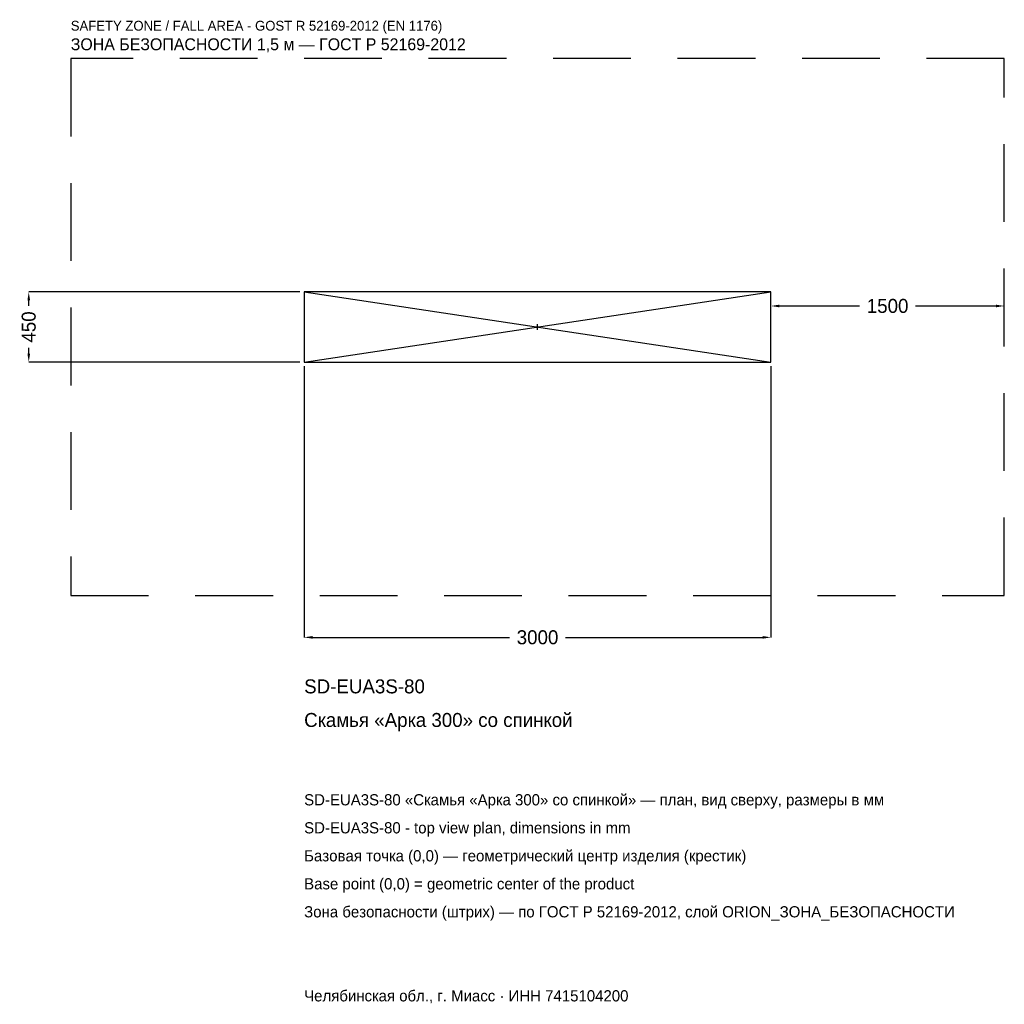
# Model space of a CAD drawing. Header units: metres. Extents: x -3328 to 3000, y -4354 to 1975.
import ezdxf

# ---------------------------------------------------------------- set-up
doc = ezdxf.new("R2010")
doc.units = ezdxf.units.M
doc.linetypes.add('DASHED', pattern=[800, 500, -300])
for name, color, linetype in [('ЗСК_ДАННЫЕ', 3, 'Continuous'), ('ЗСК_ЗОНА_БЕЗОПАСНОСТИ', 1, 'Continuous'), ('ЗСК_КОНТУР', 7, 'Continuous'), ('ЗСК_РАЗМЕРЫ', 8, 'Continuous')]:
    doc.layers.add(name, color=color, linetype=linetype)
doc.dimstyles.new('ORION', dxfattribs={"dimtxt": 90, "dimasz": 54, "dimexe": 1.25, "dimexo": 27, "dimtad": 1, "dimdec": 0, "dimcen": 2.5, "dimazin": 3, "dimtfac": 1, "dimtmove": 0, "dimatfit": 3})

# ---------------------------------------------------------------- blocks, each defined once
blk = doc.blocks.new('_CLOSEDFILLED')
at = {"color": 0, "linetype": 'BYBLOCK'}
blk.add_solid([(-1, 0.16), (0, 0), (-1, -0.16)], dxfattribs=at)
blk = doc.blocks.new('*D1')
for p, q in [((-1500, -252), (-1500, -1995)), ((1500, -252), (1500, -1995)), ((-1446, -1995), (-180, -1995)), ((180, -1995), (1446, -1995))]:
    blk.add_line(p, q)
at = {"layer": 'Defpoints'}
for p in [(-1500, -225), (1500, -225), (-1500, -1995)]:
    blk.add_point(p, dxfattribs=at)
at = {"layer": 'ЗСК_РАЗМЕРЫ', "xscale": 54, "yscale": 54, "rotation": 180}
blk.add_blockref('_CLOSEDFILLED', (-1500, -1995), dxfattribs=at)
at = {"layer": 'ЗСК_РАЗМЕРЫ', "xscale": 54, "yscale": 54}
blk.add_blockref('_CLOSEDFILLED', (1500, -1995), dxfattribs=at)
at = {"layer": 'ЗСК_РАЗМЕРЫ', "insert": (0, -1995), "char_height": 90, "attachment_point": 5}
blk.add_mtext('3000', dxfattribs=at)
blk = doc.blocks.new('*D2')
for p, q in [((-1527, 225), (-3270, 225)), ((-3270, 135), (-3270, 171)), ((-3270, -171), (-3270, -135)), ((-1527, -225), (-3270, -225))]:
    blk.add_line(p, q)
at = {"layer": 'Defpoints'}
for p in [(-1500, 225), (-3270, -225), (-1500, -225)]:
    blk.add_point(p, dxfattribs=at)
at = {"layer": 'ЗСК_РАЗМЕРЫ', "xscale": 54, "yscale": 54}
for p, rotation in [((-3270, 225), 90), ((-3270, -225), 270)]:
    blk.add_blockref('_CLOSEDFILLED', p, dxfattribs=dict(at, rotation=rotation))
at = {"layer": 'ЗСК_РАЗМЕРЫ', "insert": (-3270, 0), "char_height": 90, "attachment_point": 5, "rotation": 90}
blk.add_mtext('450', dxfattribs=at)
blk = doc.blocks.new('*D3')
for p, q in [((1500, 27), (1500, 135)), ((1554, 135), (2070, 135)), ((2430, 135), (2946, 135)), ((3000, 27), (3000, 135))]:
    blk.add_line(p, q)
at = {"layer": 'Defpoints'}
for p in [(1500, 135), (1500, 0), (3000, 0)]:
    blk.add_point(p, dxfattribs=at)
at = {"layer": 'ЗСК_РАЗМЕРЫ', "xscale": 54, "yscale": 54, "rotation": 180}
blk.add_blockref('_CLOSEDFILLED', (1500, 135), dxfattribs=at)
at = {"layer": 'ЗСК_РАЗМЕРЫ', "xscale": 54, "yscale": 54}
blk.add_blockref('_CLOSEDFILLED', (3000, 135), dxfattribs=at)
at = {"layer": 'ЗСК_РАЗМЕРЫ', "insert": (2250, 135), "char_height": 90, "attachment_point": 5}
blk.add_mtext('1500', dxfattribs=at)
blk = doc.blocks.new('ОРИОН SD-EUA3S-80 Скамья Арка 300 со спинкой')
at = {"layer": 'ЗСК_ЗОНА_БЕЗОПАСНОСТИ', "linetype": 'DASHED'}
blk.add_lwpolyline([(-3000, -1725), (3000, -1725), (3000, 1725), (-3000, 1725)], close=True, dxfattribs=at)
at = {"layer": 'ЗСК_КОНТУР'}
for p, q in [((-1500, -225), (1500, 225)), ((-1500, 225), (1500, -225))]:
    blk.add_line(p, q, dxfattribs=at)
blk.add_lwpolyline([(-1500, -225), (1500, -225), (1500, 225), (-1500, 225)], close=True, dxfattribs=at)
at = {"layer": 'ЗСК_РАЗМЕРЫ'}
for p, q in [((-18, 0), (18, 0)), ((0, -18), (0, 18))]:
    blk.add_line(p, q, dxfattribs=at)
at = {"layer": 'ЗСК_ДАННЫЕ'}
for tag, p in [('АРТИКУЛ', (-1500, -2355)), ('НАИМЕНОВАНИЕ', (-1500, -2571))]:
    blk.add_attdef(tag, p, '', height=90, dxfattribs=at)
at = {"layer": 'ЗСК_ДАННЫЕ', "flags": 1}
for tag, p in [('ПРОИЗВОДИТЕЛЬ', (-1500, -2787)), ('ТЕЛЕФОН', (-1500, -3003)), ('САЙТ', (-1500, -3435)), ('АДРЕС', (-1500, -3651)), ('РЕКВИЗИТЫ', (-1500, -3867)), ('ГАБАРИТЫ', (-1500, -4083)), ('ЗОНА_БЕЗОПАСНОСТИ', (-1500, -4299))]:
    blk.add_attdef(tag, p, '', height=90, dxfattribs=at)
at = {"layer": 'ЗСК_ЗОНА_БЕЗОПАСНОСТИ', "color": 1}
for s, height, p in [('SAFETY ZONE / FALL AREA - GOST R 52169-2012 (EN 1176)', 63, (-3000, 1905)), ('ЗОНА БЕЗОПАСНОСТИ 1,5 м — ГОСТ Р 52169-2012', 76.5, (-3000, 1779))]:
    blk.add_text(s, height=height, dxfattribs=at).set_placement(p)
at = {"layer": 'ЗСК_РАЗМЕРЫ'}
dim = blk.add_linear_dim(base=(-3270, -225), p1=(-1500, -225), p2=(-1500, 225), angle=90, dimstyle='ORION', dxfattribs=at)
dim.commit()
dim.dimension.update_dxf_attribs({"geometry": '*D2', "text_midpoint": (-3270, 0)})
for base, p1, p2, picture, middle in [((1500, 135), (1500, 0), (3000, 0), '*D3', (2250, 135)), ((-1500, -1995), (-1500, -225), (1500, -225), '*D1', (0, -1995))]:
    dim = blk.add_linear_dim(base=base, p1=p1, p2=p2, dimstyle='ORION', dxfattribs=at)
    dim.commit()
    dim.dimension.update_dxf_attribs({"geometry": picture, "text_midpoint": middle})

msp = doc.modelspace()

# ---------------------------------------------------------------- block references
msp.add_blockref('ОРИОН SD-EUA3S-80 Скамья Арка 300 со спинкой', (0, 0)).add_auto_attribs({'АРТИКУЛ': 'SD-EUA3S-80', 'НАИМЕНОВАНИЕ': 'Скамья «Арка 300» со спинкой'})

# ---------------------------------------------------------------- texts
at = {"layer": 'ЗСК_ДАННЫЕ', "color": 3}
for s, p in [('SD-EUA3S-80 «Скамья «Арка 300» со спинкой» — план, вид сверху, размеры в мм', (-1500, -3075)), ('SD-EUA3S-80 - top view plan, dimensions in mm', (-1500, -3255)), ('Челябинская обл., г. Миасс · ИНН 7415104200', (-1500, -4335))]:
    msp.add_text(s, height=72, dxfattribs=at).set_placement(p)
at = {"layer": 'ЗСК_ДАННЫЕ', "color": 7}
for s, p in [('Базовая точка (0,0) — геометрический центр изделия (крестик)', (-1500, -3435)), ('Base point (0,0) = geometric center of the product', (-1500, -3615))]:
    msp.add_text(s, height=72, dxfattribs=at).set_placement(p)
at = {"layer": 'ЗСК_ДАННЫЕ', "color": 1}
msp.add_text('Зона безопасности (штрих) — по ГОСТ Р 52169-2012, слой ORION_ЗОНА_БЕЗОПАСНОСТИ', height=72, dxfattribs=at).set_placement((-1500, -3795))

doc.saveas('drawing.dxf')
